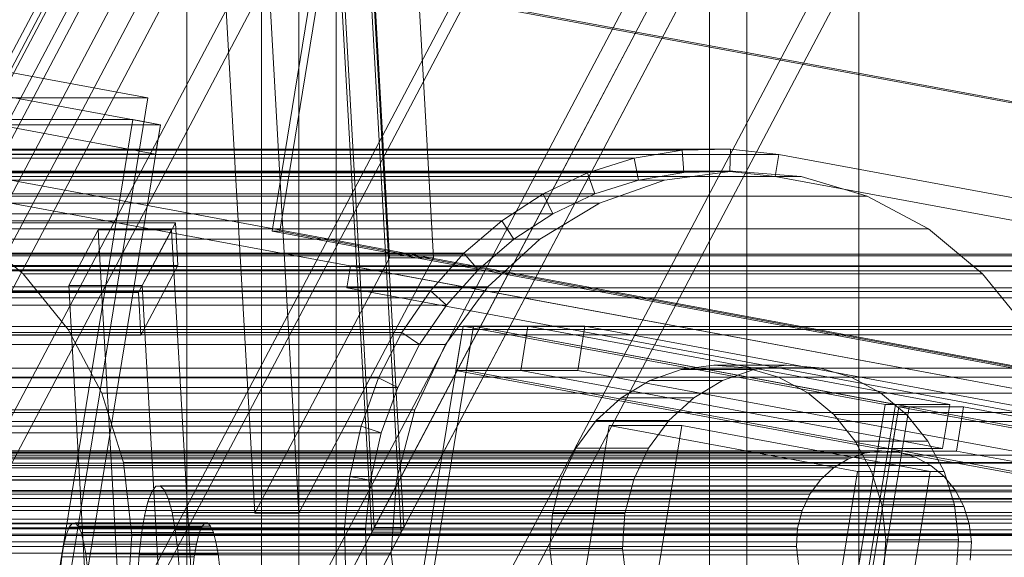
# Model space of a CAD drawing. Header units: millimetres. Extents: x -4395 to 65662, y -65530 to 6847.
# Tile 142 of 256: x -1362 to -1231, y -35461 to -35389. Entities that reach past the tile are written whole.
import ezdxf

# ---------------------------------------------------------------- set-up
doc = ezdxf.new("R2010")
doc.units = ezdxf.units.MM
for name, color, linetype, lineweight in [('COTAS_O', 1, 'Continuous', 0), ('frontal_briquetadora', 7, 'Continuous', 0), ('frontal_C03', 7, 'Continuous', 0), ('frontal_C06', 7, 'Continuous', 0), ('frontal_C07', 7, 'Continuous', 0), ('frontal_dosificador', 7, 'Continuous', 0), ('frontal_secador', 7, 'Continuous', 0)]:
    doc.layers.add(name, color=color, linetype=linetype, lineweight=lineweight)
doc.dimstyles.new('R19_100', dxfattribs={"dimtxt": 250, "dimasz": 150, "dimexe": 150, "dimexo": 80, "dimgap": 100, "dimtad": 1, "dimtih": 1, "dimtoh": 1, "dimdsep": 46, "dimcen": 0.09, "dimadec": 0, "dimazin": 0, "dimtfac": 1, "dimtdec": 4, "dimtofl": 0, "dimtmove": 0, "dimatfit": 3, "dimfxl": 1, "dimtolj": 1, "dimtzin": 0, "dimarcsym": 0})

# ---------------------------------------------------------------- blocks, each defined once
blk = doc.blocks.new('DIM_R33_45')
at = {"layer": 'COTAS_O'}
for p, q in [((-1850, -34800), (-1850, -35500)), ((-150, -34800), (-150, -35500)), ((-1850, -35500), (-1700, -35455)), ((-150, -35500), (-300, -35455)), ((-150, -35500), (-1850, -35500)), ((-1850, -35500), (-1700, -35545)), ((-150, -35500), (-300, -35545))]:
    blk.add_line(p, q, dxfattribs=at)
blk.add_text('1700 O', height=250, rotation=180, dxfattribs=at).set_placement((-1000, -35600))
blk = doc.blocks.new('DIM_R33_48')
at = {"layer": 'COTAS_O'}
for p, q in [((-1480, -33670), (-780, -33670)), ((-780, -33670), (-825, -33820)), ((-780, -36000), (-780, -33670)), ((-780, -33670), (-735, -33820)), ((-780, -36000), (-825, -35850)), ((-780, -36000), (-735, -35850)), ((-1480, -36000), (-780, -36000))]:
    blk.add_line(p, q, dxfattribs=at)
blk.add_text('2330 O', height=250, rotation=90, dxfattribs=at).set_placement((-880, -34835))
blk = doc.blocks.new('DIM_R33_49')
at = {"layer": 'COTAS_O'}
for p, q in [((-1480, -35300), (-1330, -35255)), ((490, -35300), (340, -35255)), ((-1480, -36000), (-1480, -35300)), ((-1480, -35300), (490, -35300)), ((-1480, -35300), (-1330, -35345)), ((490, -35300), (340, -35345)), ((490, -36000), (490, -35300))]:
    blk.add_line(p, q, dxfattribs=at)
blk.add_text('1970 O', height=250, dxfattribs=at).set_placement((-495, -35200))
blk = doc.blocks.new('DIM_R33_50')
at = {"layer": 'COTAS_O'}
for p, q in [((-1400, -33000), (-700, -33000)), ((-700, -33000), (-745, -33150)), ((-700, -36000), (-700, -33000)), ((-700, -33000), (-655, -33150)), ((-700, -36000), (-745, -35850)), ((-700, -36000), (-655, -35850)), ((-1400, -36000), (-700, -36000))]:
    blk.add_line(p, q, dxfattribs=at)
blk.add_text('3000 O', height=250, rotation=90, dxfattribs=at).set_placement((-800, -34500))
blk = doc.blocks.new('DIM_R33_51')
at = {"layer": 'COTAS_O'}
for p, q in [((-1400, -35300), (-1250, -35255)), ((1400, -35300), (1250, -35255)), ((-1400, -36000), (-1400, -35300)), ((-1400, -35300), (1400, -35300)), ((-1400, -35300), (-1250, -35345)), ((1400, -35300), (1250, -35345)), ((1400, -36000), (1400, -35300))]:
    blk.add_line(p, q, dxfattribs=at)
blk.add_text('2800 O', height=250, dxfattribs=at).set_placement((0, -35200))

msp = doc.modelspace()

# ---------------------------------------------------------------- linework, layer by layer
at = {"layer": 'frontal_briquetadora'}
msp.add_line((-1330, -35980), (-1330, -34950), dxfattribs=at)
at = {"layer": 'frontal_C03'}
for p, q in [((1515, -35420.147), (-1475, -35420.147)), ((1515, -35420.34), (-1475, -35420.34)), ((1515, -35421.8), (-1475, -35421.8)), ((1515, -35422.36), (-1475, -35422.36)), ((1515, -35425.136), (-1475, -35425.136)), ((1515, -35426.008), (-1475, -35426.008)), ((1515, -35429.829), (-1475, -35429.829)), ((1515, -35430.928), (-1475, -35430.928)), ((-1475, -35435.42), (1515, -35435.42)), ((1515, -35436.638), (-1475, -35436.638)), ((1515, -35441.362), (-1475, -35441.362)), ((1515, -35442.58), (-1475, -35442.58)), ((1515, -35447.072), (-1475, -35447.072)), ((1515, -35448.171), (-1475, -35448.171)), ((1515, -35451.992), (-1475, -35451.992)), ((1515, -35452.864), (-1475, -35452.864)), ((1515, -35455.64), (-1475, -35455.64)), ((1515, -35456.2), (-1475, -35456.2)), ((1515, -35457.66), (-1475, -35457.66)), ((1515, -35457.853), (-1475, -35457.853))]:
    msp.add_line(p, q, dxfattribs=at)
at = {"layer": 'frontal_C06'}
for p, q in [((-1465.331, -35376.94), (-1345.222, -35399.183)), ((-1328.578, -35417.047), (-1322.962, -35382.563)), ((-1327.536, -35417.047), (-1321.92, -35382.563)), ((-1322.962, -35382.563), (-83.833, -35612.032)), ((-82.791, -35612.032), (-1321.92, -35382.563)), ((-1417.468, -35389.1), (-1343.555, -35402.788)), ((-1344.196, -35406.729), (-1418.11, -35393.041)), ((-1345.222, -35399.183), (-1386.899, -35399.183)), ((-1362.871, -35507.561), (-1345.222, -35399.183)), ((-1381.982, -35402.103), (-1347.25, -35402.103)), ((-1358.802, -35473.042), (-1347.25, -35402.103)), ((-1347.25, -35402.103), (-1343.555, -35402.788)), ((-1343.555, -35402.788), (-1378.286, -35402.788)), ((-1355.107, -35473.726), (-1343.555, -35402.788)), ((-1344.196, -35406.729), (-1343.555, -35402.788)), ((-1273.68, -35406.214), (-1395.24, -35406.214)), ((-1267.181, -35406.045), (-1388.741, -35406.045)), ((-1273.68, -35406.214), (-1280.103, -35407.286)), ((-1267.181, -35406.045), (-1273.68, -35406.214)), ((-1273.427, -35409.202), (-1273.68, -35406.214)), ((-1267.296, -35409.042), (-1267.181, -35406.045)), ((-1260.716, -35406.782), (-1267.181, -35406.045)), ((-1280.103, -35407.286), (-1401.663, -35407.286)), ((-1260.716, -35406.782), (-1382.276, -35406.782)), ((-1382.276, -35406.782), (-32.276, -35656.782)), ((-1378.928, -35406.729), (-1344.196, -35406.729)), ((-1280.103, -35407.286), (-1286.34, -35409.243)), ((-1279.487, -35410.213), (-1280.103, -35407.286)), ((-1261.198, -35409.737), (-1260.716, -35406.782)), ((89.284, -35656.782), (-1260.716, -35406.782)), ((-1266.891, -35409.015), (-1395.397, -35409.015)), ((-1388.856, -35409.042), (-1267.296, -35409.042)), ((-1266.891, -35409.015), (-1276.014, -35410.213)), ((-1273.427, -35409.202), (-1267.296, -35409.042)), ((-1267.296, -35409.042), (-1261.198, -35409.737)), ((-1257.725, -35409.737), (-1266.891, -35409.015)), ((-1286.34, -35409.243), (-1407.9, -35409.243)), ((-1276.014, -35410.213), (-1404.52, -35410.213)), ((-1401.047, -35410.213), (-1279.487, -35410.213)), ((-1394.988, -35409.202), (-1273.427, -35409.202)), ((-1257.725, -35409.737), (-1386.231, -35409.737)), ((-32.758, -35659.737), (-1382.758, -35409.737)), ((-1382.758, -35409.737), (-1261.198, -35409.737)), ((-1286.34, -35409.243), (-1292.283, -35412.052)), ((-1285.371, -35412.06), (-1286.34, -35409.243)), ((-1285.371, -35412.06), (-1279.487, -35410.213)), ((-1276.014, -35410.213), (-1284.742, -35413.287)), ((-1279.487, -35410.213), (-1273.427, -35409.202)), ((-1261.198, -35409.737), (88.802, -35659.737)), ((-1248.866, -35412.353), (-1257.725, -35409.737)), ((-1292.283, -35412.052), (-1413.843, -35412.052)), ((-1406.931, -35412.06), (-1285.371, -35412.06)), ((-1248.866, -35412.353), (-1377.373, -35412.353)), ((-1292.283, -35412.052), (-1297.832, -35415.664)), ((-1290.978, -35414.709), (-1292.283, -35412.052)), ((-1290.978, -35414.709), (-1285.371, -35412.06)), ((-1240.657, -35416.761), (-1248.866, -35412.353)), ((-1284.742, -35413.287), (-1413.248, -35413.287)), ((-1284.742, -35413.287), (-1292.74, -35418.117)), ((-1297.832, -35415.664), (-1419.393, -35415.664)), ((-1412.538, -35414.709), (-1290.978, -35414.709)), ((-1297.832, -35415.664), (-1302.892, -35420.017)), ((-1296.213, -35418.117), (-1297.832, -35415.664)), ((-1296.213, -35418.117), (-1290.978, -35414.709)), ((-1369.163, -35416.761), (-1361.918, -35422.792)), ((-1240.657, -35416.761), (-1369.163, -35416.761)), ((-1233.411, -35422.792), (-1240.657, -35416.761)), ((-1292.74, -35418.117), (-1421.246, -35418.117)), ((-1417.773, -35418.117), (-1296.213, -35418.117)), ((-89.448, -35646.516), (-1328.578, -35417.047)), ((-1328.578, -35417.047), (-1327.536, -35417.047)), ((-1327.536, -35417.047), (-88.406, -35646.516)), ((-1300.986, -35422.224), (-1296.213, -35418.117)), ((-1292.74, -35418.117), (-1299.701, -35424.518)), ((-1302.892, -35420.017), (-1424.452, -35420.017)), ((-1302.892, -35420.017), (-1307.376, -35425.038)), ((-1300.986, -35422.224), (-1302.892, -35420.017)), ((-1422.546, -35422.224), (-1300.986, -35422.224)), ((-1318.565, -35424.67), (-1318.083, -35421.714)), ((-1196.523, -35421.714), (-1318.083, -35421.714)), ((-1318.083, -35421.714), (-97.432, -35647.761)), ((-1305.216, -35426.96), (-1300.986, -35422.224)), ((-1361.918, -35422.792), (-1355.915, -35430.215)), ((-1233.411, -35422.792), (-1361.918, -35422.792)), ((-1227.409, -35430.215), (-1233.411, -35422.792)), ((-1299.701, -35424.518), (-1428.207, -35424.518)), ((-97.914, -35650.716), (-1318.565, -35424.67)), ((-1318.565, -35424.67), (-1197.005, -35424.67)), ((-1299.701, -35424.518), (-1305.356, -35432.244)), ((-1307.376, -35425.038), (-1428.936, -35425.038)), ((-1307.376, -35425.038), (-1311.206, -35430.639)), ((-1305.216, -35426.96), (-1307.376, -35425.038)), ((-1426.776, -35426.96), (-1305.216, -35426.96)), ((-1308.83, -35432.244), (-1305.216, -35426.96)), ((-1333.006, -35614.045), (-1303.003, -35429.803)), ((-1331.617, -35614.045), (-1301.614, -35429.803)), ((-1303.966, -35435.714), (-1303.003, -35429.803)), ((-1301.614, -35429.803), (-1303.003, -35429.803)), ((-1303.003, -35429.803), (-1246.492, -35440.268)), ((-1294.32, -35429.803), (-1303.003, -35429.803)), ((-1302.576, -35435.714), (-1301.614, -35429.803)), ((-1245.103, -35440.268), (-1301.614, -35429.803)), ((-1286.679, -35429.803), (-1301.614, -35429.803)), ((-1301.614, -35429.803), (-136.398, -35645.583)), ((-1295.283, -35435.714), (-1294.32, -35429.803)), ((-1237.809, -35440.268), (-1294.32, -35429.803)), ((-1287.642, -35435.714), (-1286.679, -35429.803)), ((-121.463, -35645.583), (-1286.679, -35429.803)), ((-1311.206, -35430.639), (-1432.766, -35430.639)), ((-1355.915, -35430.215), (-1351.386, -35438.744)), ((-1227.409, -35430.215), (-1355.915, -35430.215)), ((-1311.206, -35430.639), (-1314.318, -35436.726)), ((-1308.83, -35432.244), (-1311.206, -35430.639)), ((-1305.356, -35432.244), (-1433.863, -35432.244)), ((-1430.39, -35432.244), (-1308.83, -35432.244)), ((-1311.766, -35437.987), (-1308.83, -35432.244)), ((-1305.356, -35432.244), (-1309.49, -35440.999)), ((-1273.801, -35435.582), (-1269.422, -35435.007)), ((-1269.422, -35435.007), (-1265.022, -35435.354)), ((-1259.697, -35435.007), (-1269.422, -35435.007)), ((-1265.022, -35435.354), (-1260.77, -35436.609)), ((-1255.297, -35435.354), (-1265.022, -35435.354)), ((-1259.697, -35435.007), (-1264.076, -35435.582)), ((-1255.297, -35435.354), (-1259.697, -35435.007)), ((-1251.045, -35436.609), (-1255.297, -35435.354)), ((-1314.318, -35436.726), (-1435.878, -35436.726)), ((-1314.318, -35436.726), (-1316.659, -35443.194)), ((-1311.766, -35437.987), (-1314.318, -35436.726)), ((-1247.455, -35446.179), (-1303.966, -35435.714)), ((-1303.966, -35435.714), (-1295.283, -35435.714)), ((-137.361, -35651.495), (-1302.576, -35435.714)), ((-1302.576, -35435.714), (-1287.642, -35435.714)), ((-1295.283, -35435.714), (-1238.772, -35446.179)), ((-1287.642, -35435.714), (-122.426, -35651.495)), ((-1277.99, -35437.058), (-1273.801, -35435.582)), ((-1264.076, -35435.582), (-1273.801, -35435.582)), ((-1264.076, -35435.582), (-1268.265, -35437.058)), ((-1260.77, -35436.609), (-1256.829, -35438.725)), ((-1251.045, -35436.609), (-1260.77, -35436.609)), ((-1247.105, -35438.725), (-1251.045, -35436.609)), ((-1433.326, -35437.987), (-1311.766, -35437.987)), ((-1313.974, -35444.088), (-1311.766, -35437.987)), ((-1281.829, -35439.376), (-1277.99, -35437.058)), ((-1268.265, -35437.058), (-1277.99, -35437.058)), ((-1268.265, -35437.058), (-1272.104, -35439.376)), ((-1351.386, -35438.744), (-1348.504, -35448.052)), ((-1222.879, -35438.744), (-1351.386, -35438.744)), ((-1285.17, -35442.449), (-1281.829, -35439.376)), ((-1272.104, -35439.376), (-1281.829, -35439.376)), ((-1272.104, -35439.376), (-1275.446, -35442.449)), ((-1256.829, -35438.725), (-1253.352, -35441.62)), ((-1247.105, -35438.725), (-1256.829, -35438.725)), ((-1243.627, -35441.62), (-1247.105, -35438.725)), ((-1276.496, -35624.51), (-1246.492, -35440.268)), ((-1245.103, -35440.268), (-1275.106, -35624.51)), ((-1274.648, -35624.852), (-1244.645, -35440.61)), ((-1273.259, -35624.852), (-1243.255, -35440.61)), ((-1247.455, -35446.179), (-1246.492, -35440.268)), ((-1246.492, -35440.268), (-1245.103, -35440.268)), ((-1246.492, -35440.268), (-1237.809, -35440.268)), ((-1245.607, -35446.521), (-1244.645, -35440.61)), ((-1243.255, -35440.61), (-1244.645, -35440.61)), ((-1244.645, -35440.61), (-137.787, -35645.583)), ((-1235.962, -35440.61), (-1244.645, -35440.61)), ((-136.398, -35645.583), (-1243.255, -35440.61)), ((-1237.809, -35440.268), (-1238.772, -35446.179)), ((-1236.924, -35446.521), (-1235.962, -35440.61)), ((-129.104, -35645.583), (-1235.962, -35440.61)), ((-1309.49, -35440.999), (-1437.996, -35440.999)), ((-1309.49, -35440.999), (-1311.943, -35450.445)), ((-1253.352, -35441.62), (-1250.47, -35445.183)), ((-1243.627, -35441.62), (-1253.352, -35441.62)), ((-1240.746, -35445.183), (-1243.627, -35441.62)), ((-1316.659, -35443.194), (-1438.219, -35443.194)), ((-1316.659, -35443.194), (-1318.188, -35449.932)), ((-1313.974, -35444.088), (-1316.659, -35443.194)), ((-1287.885, -35446.157), (-1285.17, -35442.449)), ((-1287.589, -35468.729), (-1283.417, -35443.112)), ((-1275.446, -35442.449), (-1285.17, -35442.449)), ((-1273.693, -35443.112), (-1283.417, -35443.112)), ((-1283.417, -35443.112), (-1250.156, -35449.271)), ((-1275.446, -35442.449), (-1278.16, -35446.157)), ((-1277.864, -35468.729), (-1273.693, -35443.112)), ((-1240.432, -35449.271), (-1273.693, -35443.112)), ((-1435.534, -35444.088), (-1313.974, -35444.088)), ((-1315.416, -35450.445), (-1313.974, -35444.088)), ((-1250.47, -35445.183), (-1248.296, -35449.277)), ((-1240.746, -35445.183), (-1250.47, -35445.183)), ((-1238.571, -35449.277), (-1240.746, -35445.183)), ((-1249.211, -35446.803), (-1415.922, -35446.803)), ((-1246.931, -35446.504), (-1413.642, -35446.504)), ((-1244.639, -35446.684), (-1411.35, -35446.684)), ((-1242.424, -35447.338), (-1409.135, -35447.338)), ((-1289.869, -35450.359), (-1287.885, -35446.157)), ((-1278.16, -35446.157), (-1287.885, -35446.157)), ((-1278.16, -35446.157), (-1280.145, -35450.359)), ((-1249.211, -35446.803), (-1251.393, -35447.572)), ((-1246.931, -35446.504), (-1249.211, -35446.803)), ((-1238.772, -35446.179), (-1247.455, -35446.179)), ((-1244.639, -35446.684), (-1246.931, -35446.504)), ((-138.75, -35651.495), (-1245.607, -35446.521)), ((-1245.607, -35446.521), (-1236.924, -35446.521)), ((-1242.424, -35447.338), (-1244.639, -35446.684)), ((-1240.372, -35448.44), (-1242.424, -35447.338)), ((-1236.924, -35446.521), (-130.067, -35651.495)), ((-1251.393, -35447.572), (-1418.104, -35447.572)), ((-1240.372, -35448.44), (-1407.083, -35448.44)), ((-1348.504, -35448.052), (-1347.38, -35457.78)), ((-1219.997, -35448.052), (-1348.504, -35448.052)), ((-1251.393, -35447.572), (-1253.393, -35448.779)), ((-1238.561, -35449.948), (-1240.372, -35448.44)), ((-1318.188, -35449.932), (-1439.748, -35449.932)), ((-1253.393, -35448.779), (-1420.104, -35448.779)), ((-1238.561, -35449.948), (-1405.272, -35449.948)), ((-1318.188, -35449.932), (-1318.879, -35456.825)), ((-1315.416, -35450.445), (-1318.188, -35449.932)), ((-1253.393, -35448.779), (-1255.133, -35450.38)), ((-1254.328, -35474.888), (-1250.156, -35449.271)), ((-1250.156, -35449.271), (-1240.432, -35449.271)), ((-1248.296, -35449.277), (-1246.913, -35453.745)), ((-1238.571, -35449.277), (-1248.296, -35449.277)), ((-1240.432, -35449.271), (-1244.603, -35474.888)), ((-1237.188, -35453.745), (-1238.571, -35449.277)), ((-1237.06, -35451.804), (-1238.561, -35449.948)), ((-1440.449, -35450.445), (-1311.943, -35450.445)), ((-1436.976, -35450.445), (-1315.416, -35450.445)), ((-1255.133, -35450.38), (-1421.844, -35450.38)), ((-1316.068, -35456.948), (-1315.416, -35450.445)), ((-1311.943, -35450.445), (-1312.62, -35460.22)), ((-1291.047, -35454.894), (-1289.869, -35450.359)), ((-1280.145, -35450.359), (-1289.869, -35450.359)), ((-1280.145, -35450.359), (-1281.322, -35454.894)), ((-1255.133, -35450.38), (-1256.547, -35452.311)), ((-1256.547, -35452.311), (-1423.258, -35452.311)), ((-1237.06, -35451.804), (-1403.771, -35451.804)), ((-1256.547, -35452.311), (-1257.58, -35454.5)), ((-1235.928, -35453.936), (-1237.06, -35451.804)), ((-1246.913, -35453.745), (-1246.373, -35458.414)), ((-1237.188, -35453.745), (-1246.913, -35453.745)), ((-1236.649, -35458.414), (-1237.188, -35453.745)), ((-1257.58, -35454.5), (-1424.291, -35454.5)), ((-1235.928, -35453.936), (-1402.639, -35453.936)), ((-1291.372, -35459.586), (-1291.047, -35454.894)), ((-1291.047, -35454.894), (-1281.322, -35454.894)), ((-1281.322, -35454.894), (-1281.647, -35459.586)), ((-1257.58, -35454.5), (-1258.194, -35456.861)), ((-1235.207, -35456.263), (-1235.928, -35453.936)), ((-1235.207, -35456.263), (-1401.918, -35456.263)), ((-1234.926, -35458.695), (-1235.207, -35456.263)), ((-1318.879, -35456.825), (-1440.439, -35456.825)), ((-1437.628, -35456.948), (-1316.068, -35456.948)), ((-1424.904, -35456.861), (-1258.194, -35456.861)), ((-1347.38, -35457.78), (-1348.057, -35467.555)), ((-1218.873, -35457.78), (-1347.38, -35457.78)), ((-1316.068, -35456.948), (-1318.879, -35456.825)), ((-1318.879, -35456.825), (-1318.72, -35463.756)), ((-1315.918, -35463.487), (-1316.068, -35456.948)), ((-1258.194, -35456.861), (-1258.363, -35459.305)), ((-1234.926, -35458.695), (-1401.637, -35458.695)), ((-1246.373, -35458.414), (-1246.699, -35463.106)), ((-1236.649, -35458.414), (-1246.373, -35458.414)), ((-1236.974, -35463.106), (-1236.649, -35458.414)), ((-1235.096, -35461.139), (-1234.926, -35458.695)), ((-1312.62, -35460.22), (-1441.127, -35460.22)), ((-1258.363, -35459.305), (-1425.074, -35459.305)), ((-1312.62, -35460.22), (-1311.496, -35469.948)), ((-1290.832, -35464.255), (-1291.372, -35459.586)), ((-1281.647, -35459.586), (-1291.372, -35459.586)), ((-1281.647, -35459.586), (-1281.108, -35464.255)), ((-1258.363, -35459.305), (-1258.082, -35461.737))]:
    msp.add_line(p, q, dxfattribs=at)
at = {"layer": 'frontal_C07'}
for p, q in [((-1505.056, -35661.48), (-355.056, -33482.201)), ((-366.545, -33503.972), (-1493.568, -35639.709)), ((-1493.407, -35642.56), (-366.384, -33506.823)), ((-1476.664, -35633.23), (-359.487, -33516.153)), ((-374.605, -33521.257), (-1547.582, -35744.076)), ((-1522.957, -35744.076), (-349.981, -33521.257)), ((-359.165, -33521.856), (-1476.341, -35638.932)), ((-1547.259, -35749.779), (-374.283, -33526.959)), ((-349.658, -33526.959), (-1522.635, -35749.779)), ((-374.122, -33529.81), (-1547.098, -35752.63)), ((-1543.158, -35752.63), (-370.182, -33529.81)), ((-349.686, -33577.242), (-1499.686, -35756.52)), ((-1499.525, -35759.372), (-349.525, -33580.093)), ((-367.086, -33654.314), (-1540.063, -35877.133)), ((-1515.438, -35877.133), (-342.462, -33654.314)), ((-1539.741, -35882.836), (-366.764, -33660.016)), ((-362.824, -33660.016), (-1535.801, -35882.836)), ((-342.14, -33660.016), (-1515.116, -35882.836)), ((-1314.898, -35456.754), (-1118.284, -35084.165)), ((-1114.344, -35084.165), (-1310.958, -35456.754)), ((-1314.898, -35456.754), (-1326.015, -35260.019)), ((-1322.075, -35260.019), (-1310.958, -35456.754)), ((-1315.226, -35457.376), (-1326.343, -35260.641)), ((-1311.286, -35457.376), (-1322.404, -35260.641)), ((-1312.856, -35420.64), (-1321.18, -35273.327)), ((-1306.946, -35420.64), (-1315.27, -35273.327)), ((-1330.909, -35454.851), (-1339.233, -35307.538)), ((-1333.323, -35307.538), (-1324.999, -35454.851)), ((-1341.547, -35415.945), (-1367.156, -35415.945)), ((-1351.889, -35416.878), (-1355.828, -35424.342)), ((-1342.039, -35416.878), (-1351.889, -35416.878)), ((-1348.666, -35473.902), (-1351.889, -35416.878)), ((-1346.47, -35425.275), (-1341.547, -35415.945)), ((-1345.978, -35424.342), (-1342.039, -35416.878)), ((-1338.817, -35473.902), (-1342.039, -35416.878)), ((-1341.224, -35421.647), (-1341.547, -35415.945)), ((-1330.909, -35454.851), (-1312.856, -35420.64)), ((-1306.946, -35420.64), (-1324.999, -35454.851)), ((-1312.856, -35420.64), (-1306.946, -35420.64)), ((-1366.834, -35421.647), (-1341.224, -35421.647)), ((-1341.224, -35421.647), (-1346.148, -35430.977)), ((-1355.828, -35424.342), (-1345.978, -35424.342)), ((-1352.605, -35481.366), (-1355.828, -35424.342)), ((-1345.978, -35424.342), (-1342.756, -35481.366)), ((-1372.08, -35425.275), (-1346.47, -35425.275)), ((-1346.47, -35425.275), (-1346.148, -35430.977)), ((-1346.148, -35430.977), (-1371.757, -35430.977)), ((-1344.137, -35451.252), (-1344.699, -35451.973)), ((-1343.561, -35451.18), (-1344.137, -35451.252)), ((-984.62, -35451.252), (-1344.137, -35451.252)), ((-1342.995, -35451.759), (-1343.561, -35451.18)), ((-984.045, -35451.18), (-1343.561, -35451.18)), ((-1344.699, -35451.973), (-1345.225, -35453.315)), ((-985.182, -35451.973), (-1344.699, -35451.973)), ((-1342.458, -35452.967), (-1342.995, -35451.759)), ((-983.478, -35451.759), (-1342.995, -35451.759)), ((-1345.225, -35453.315), (-1345.697, -35455.226)), ((-985.709, -35453.315), (-1345.225, -35453.315)), ((-1341.973, -35454.758), (-1342.458, -35452.967)), ((-982.942, -35452.967), (-1342.458, -35452.967)), ((-1345.697, -35455.226), (-1346.095, -35457.634)), ((-986.18, -35455.226), (-1345.697, -35455.226)), ((-1341.557, -35457.063), (-1341.973, -35454.758)), ((-982.456, -35454.758), (-1341.973, -35454.758)), ((-1324.999, -35454.851), (-1330.909, -35454.851)), ((-1355.361, -35456.216), (-1355.757, -35456.725)), ((-1354.955, -35456.165), (-1355.361, -35456.216)), ((-1337.631, -35456.216), (-1355.361, -35456.216)), ((-1354.555, -35456.574), (-1354.955, -35456.165)), ((-1337.225, -35456.165), (-1354.955, -35456.165)), ((-1338.028, -35456.725), (-1337.631, -35456.216)), ((-1337.631, -35456.216), (-1337.225, -35456.165)), ((-1337.225, -35456.165), (-1336.825, -35456.574)), ((-1511.84, -35829.964), (-1315.226, -35457.376)), ((-1311.286, -35457.376), (-1507.901, -35829.964)), ((-1356.129, -35457.673), (-1356.462, -35459.022)), ((-1355.757, -35456.725), (-1356.129, -35457.673)), ((-1338.4, -35457.673), (-1356.129, -35457.673)), ((-1338.028, -35456.725), (-1355.757, -35456.725)), ((-1354.176, -35457.427), (-1354.555, -35456.574)), ((-1336.825, -35456.574), (-1354.555, -35456.574)), ((-1353.833, -35458.691), (-1354.176, -35457.427)), ((-1336.446, -35457.427), (-1354.176, -35457.427)), ((-1346.095, -35457.634), (-1346.404, -35460.444)), ((-986.578, -35457.634), (-1346.095, -35457.634)), ((-1341.227, -35459.793), (-1341.557, -35457.063)), ((-982.041, -35457.063), (-1341.557, -35457.063)), ((-1338.732, -35459.022), (-1338.4, -35457.673)), ((-1338.4, -35457.673), (-1338.028, -35456.725)), ((-1336.825, -35456.574), (-1336.446, -35457.427)), ((-1336.446, -35457.427), (-1336.104, -35458.691)), ((-1315.226, -35457.376), (-1311.286, -35457.376)), ((-1310.958, -35456.754), (-1314.898, -35456.754)), ((-1356.462, -35459.022), (-1356.743, -35460.721)), ((-1338.732, -35459.022), (-1356.462, -35459.022)), ((-1353.54, -35460.318), (-1353.833, -35458.691)), ((-1336.104, -35458.691), (-1353.833, -35458.691)), ((-1339.013, -35460.721), (-1338.732, -35459.022)), ((-1336.104, -35458.691), (-1335.81, -35460.318)), ((-1353.307, -35462.245), (-1353.54, -35460.318)), ((-1335.81, -35460.318), (-1353.54, -35460.318)), ((-1346.404, -35460.444), (-1346.613, -35463.55)), ((-986.887, -35460.444), (-1346.404, -35460.444)), ((-1340.996, -35462.843), (-1341.227, -35459.793)), ((-981.711, -35459.793), (-1341.227, -35459.793)), ((-1335.81, -35460.318), (-1335.577, -35462.245)), ((-1356.743, -35460.721), (-1356.961, -35462.705)), ((-1339.013, -35460.721), (-1356.743, -35460.721)), ((-1339.232, -35462.705), (-1339.013, -35460.721))]:
    msp.add_line(p, q, dxfattribs=at)
at = {"layer": 'frontal_dosificador'}
msp.add_line((-1250, -35988), (-1250, -33800), dxfattribs=at)
at = {"layer": 'frontal_secador'}
for p, q in [((-1340, -36000), (-1340, -33000)), ((-1325, -36000), (-1325, -33075)), ((-1325, -35590), (-1325, -33075)), ((-1325, -35980), (-1325, -33075)), ((-1320, -35980), (-1320, -33075)), ((-1270, -35980), (-1270, -33075)), ((-1265, -35980), (-1265, -33075))]:
    msp.add_line(p, q, dxfattribs=at)

# ---------------------------------------------------------------- dimensions: what is measured, and where the dimension line sits
at = {"layer": 'COTAS_O'}
for p1, p2, distance, picture, middle in [((-1400, -36000), (-1400, -33000), -700, 'DIM_R33_50', (-700, -34500)), ((-1480, -36000), (-1480, -33670), -700, 'DIM_R33_48', (-780, -34835)), ((-150, -34800), (-1850, -34800), 700, 'DIM_R33_45', (-1000, -35500)), ((-1480, -36000), (490, -36000), 700, 'DIM_R33_49', (-495, -35300)), ((-1400, -36000), (1400, -36000), 700, 'DIM_R33_51', (0, -35300))]:
    dim = msp.add_aligned_dim(p1=p1, p2=p2, distance=distance, text='<> O', dimstyle='R19_100', dxfattribs=at)
    dim.commit()
    dim.dimension.update_dxf_attribs({"geometry": picture, "text_midpoint": middle})

doc.saveas('drawing.dxf')
